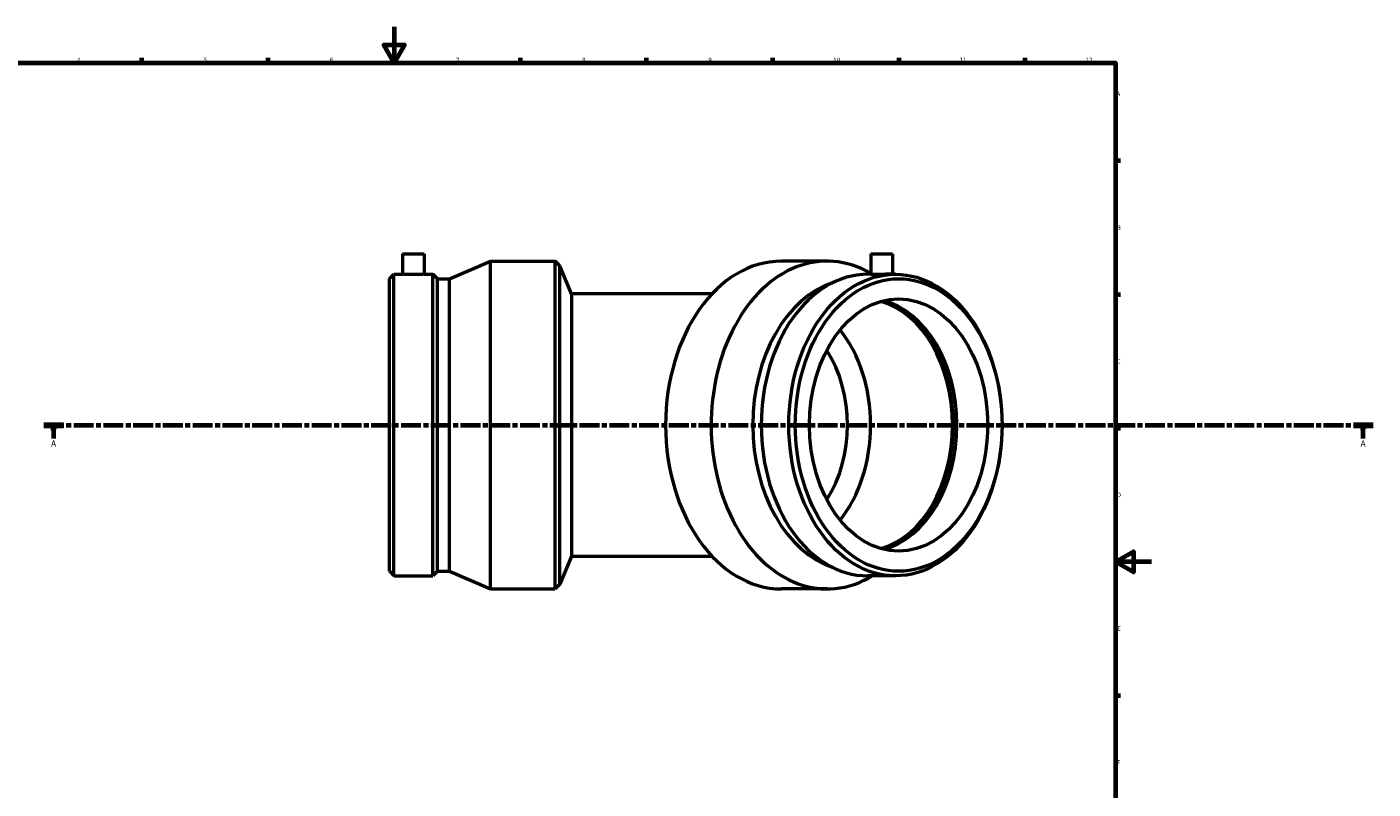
# Model space of a CAD drawing. Header units: millimetres. Extents: x -429 to 1480, y -252 to 1261.
# Tile 4 of 6: x 217 to 964, y 171 to 594. Entities that reach past the tile are written whole.
import ezdxf

# ---------------------------------------------------------------- set-up
doc = ezdxf.new("R2010")
doc.units = ezdxf.units.MM
doc.linetypes.add('CHAIN', pattern=[0.3543, 0.2362, -0.0295, 0.0591, -0.0295])
for name, color, linetype, lineweight in [('Border (ISO)', 7, 'Continuous', 70), ('Section Line (ISO)', 7, 'CHAIN', 70), ('Visible (ISO)', 7, 'Continuous', 50)]:
    doc.layers.add(name, color=color, linetype=linetype, lineweight=lineweight)
doc.styles.add('Label Text (ISO)', font='tahoma.ttf')
doc.styles.add('Note Text (ISO)', font='tahoma.ttf')

# ---------------------------------------------------------------- blocks, each defined once
blk = doc.blocks.new('Borders Default Border')
at = {"layer": 'Border (ISO)'}
for p, q in [((280.33, 574), (280.33, 576.9)), ((350.42, 574), (350.42, 576.9)), ((490.58, 574), (490.58, 576.9)), ((560.67, 574), (560.67, 576.9)), ((630.75, 574), (630.75, 576.9)), ((700.83, 574), (700.83, 576.9)), ((770.92, 574), (770.92, 576.9)), ((821, 519.75), (823.9, 519.75)), ((821, 445.5), (823.9, 445.5)), ((821, 371.25), (823.9, 371.25)), ((821, 222.75), (823.9, 222.75))]:
    blk.add_line(p, q, dxfattribs=at)
at = {"layer": 'Border (ISO)', "flags": 128}
for points in [[(420.5, 594), (420.5, 574), (414.73, 584), (426.27, 584), (420.5, 574)], [(20, 20), (20, 574), (821, 574), (821, 20), (20, 20)], [(841, 297), (821, 297), (831, 302.77), (831, 291.23), (821, 297)]]:
    blk.add_lwpolyline(points, dxfattribs=at)
at = {"layer": 'Border (ISO)', "color": 232, "true_color": 0xca0064, "char_height": 2.5, "attachment_point": 7, "style": 'Note Text (ISO)'}
for s, insert in [('4', (244.42, 574.4)), ('5', (314.64, 574.35)), ('6', (384.66, 574.35)), ('7', (454.77, 574.4)), ('8', (524.81, 574.34)), ('9', (594.88, 574.35)), ('10', (664.29, 574.35)), ('11', (734.37, 574.4)), ('12', (804.46, 574.4)), ('A', (821.59, 555.62)), ('B', (821.89, 481.37)), ('C', (821.73, 407.08)), ('D', (821.73, 332.88)), ('E', (821.94, 258.63)), ('F', (822, 184.38))]:
    blk.add_mtext(s, dxfattribs=dict(at, insert=insert))
blk = doc.blocks.new('2dTransSection0')
at = {"layer": 'Section Line (ISO)', "linetype": 'CHAIN', "ltscale": 46.650017}
blk.add_line((225.95, 372.93), (964.11, 372.93), dxfattribs=at)
at = {"layer": 'Section Line (ISO)', "linetype": 'Continuous', "lineweight": 140}
for p, q in [((225.95, 372.93), (236.88, 372.93)), ((953.18, 372.93), (964.11, 372.93))]:
    blk.add_line(p, q, dxfattribs=at)
at = {"layer": 'Section Line (ISO)', "linetype": 'Continuous'}
for p, q in [((231.41, 372.93), (230.91, 370.43)), ((230.91, 370.43), (231.91, 370.43)), ((231.41, 370.43), (231.41, 372.93)), ((231.91, 370.43), (231.41, 372.93)), ((231.41, 365.52), (231.41, 370.43)), ((958.65, 372.93), (958.15, 370.43)), ((958.15, 370.43), (959.15, 370.43)), ((958.65, 370.43), (958.65, 372.93)), ((959.15, 370.43), (958.65, 372.93)), ((958.65, 365.52), (958.65, 370.43))]:
    blk.add_line(p, q, dxfattribs=at)
at = {"layer": 'Section Line (ISO)', "linetype": 'Continuous', "flags": 128}
for points in [[(231.91, 370.43), (231.41, 372.93), (230.91, 370.43), (231.91, 370.43)], [(959.15, 370.43), (958.65, 372.93), (958.15, 370.43), (959.15, 370.43)]]:
    blk.add_lwpolyline(points, dxfattribs=at)
at = {"layer": 'Section Line (ISO)'}
for points in [[(231.91, 370.43), (231.41, 372.93), (230.91, 370.43), (231.91, 370.43)], [(959.15, 370.43), (958.65, 372.93), (958.15, 370.43), (959.15, 370.43)]]:
    blk.add_solid(points, dxfattribs=at)
at = {"layer": 'Section Line (ISO)', "char_height": 3.5, "attachment_point": 7, "style": 'Label Text (ISO)'}
for insert in [(229.92, 360.93), (957.16, 360.93)]:
    blk.add_mtext('A', dxfattribs=dict(at, insert=insert))

msp = doc.modelspace()

# ---------------------------------------------------------------- linework, layer by layer
at = {"layer": 'Visible (ISO)'}
for p, q in [((425.169, 467.927), (437.169, 467.927)), ((425.169, 467.927), (425.169, 456.647)), ((437.169, 467.927), (437.169, 456.647)), ((451.179, 454.136), (474.05, 463.927)), ((474.05, 281.927), (474.05, 463.927)), ((474.05, 463.927), (509.829, 463.927)), ((509.829, 281.927), (509.829, 463.927)), ((512.494, 461.262), (509.829, 463.927)), ((660.875, 463.927), (635.576, 463.927)), ((685.197, 467.927), (697.197, 467.927)), ((685.197, 467.927), (685.197, 456.54)), ((697.197, 467.927), (697.197, 456.647)), ((417.829, 454.136), (420.34, 456.647)), ((420.34, 289.207), (420.34, 456.647)), ((420.34, 456.647), (425.169, 456.647)), ((437.169, 456.647), (441.997, 456.647)), ((441.997, 289.207), (441.997, 456.647)), ((444.509, 454.136), (441.997, 456.647)), ((512.494, 284.593), (512.494, 461.262)), ((518.929, 445.727), (512.494, 461.262)), ((685.197, 456.647), (683.54, 456.647)), ((698.854, 456.647), (695.439, 456.647)), ((417.829, 291.719), (417.829, 454.136)), ((444.509, 291.719), (444.509, 454.136)), ((444.509, 454.136), (451.179, 454.136)), ((451.179, 291.719), (451.179, 454.136)), ((518.929, 445.727), (518.929, 300.127)), ((596.968, 445.727), (518.929, 445.727)), ((518.929, 300.127), (512.494, 284.593)), ((518.929, 300.127), (596.968, 300.127)), ((417.829, 291.719), (420.34, 289.207)), ((444.509, 291.719), (441.997, 289.207)), ((444.509, 291.719), (451.179, 291.719)), ((451.179, 291.719), (474.05, 281.927)), ((420.34, 289.207), (441.997, 289.207)), ((512.494, 284.593), (509.829, 281.927)), ((698.854, 289.207), (683.54, 289.207)), ((474.05, 281.927), (509.829, 281.927)), ((660.875, 281.927), (635.576, 281.927))]:
    msp.add_line(p, q, dxfattribs=at)
for centre, major_axis, start_param, end_param in [((660.875, 372.927), (0, -91), 2.7539846, 6.6859011), ((635.576, 372.927), (0, -91), 3.1415927, 6.2831853), ((683.54, 372.927), (0, -83.72), 3.1415927, 6.2831853), ((677.048, 372.927), (0, -81.208), 3.3646847, 6.0600932), ((681.047, 372.927), (0, 70), 3.3407226, 6.0840553), ((683.54, 372.927), (0, 70), 3.3150932, 6.1096847), ((681.047, 372.927), (0, 70.749), 3.3801994, 6.0445785), ((635.576, 372.927), (0, -70), 0.717022, 2.4245707), ((629.141, 372.927), (0, -60.9), 0.8231843, 2.3184084)]:
    msp.add_ellipse(centre, major_axis=major_axis, ratio=0.7071068, start_param=start_param, end_param=end_param, dxfattribs=at)
for centre, major_axis in [((698.854, 372.927), (0, -83.72)), ((700.63, 372.927), (0, -81.208)), ((700.63, 372.927), (0, -70))]:
    msp.add_ellipse(centre, major_axis=major_axis, ratio=0.7071068, dxfattribs=at)
for points, knots in [([(437.169, 456.647), (437.169, 456.647), (437.018, 456.636), (436.406, 456.596), (435.944, 456.567), (434.879, 456.513), (434.204, 456.484), (432.726, 456.443), (431.922, 456.432), (430.415, 456.432), (429.611, 456.443), (428.133, 456.484), (427.459, 456.513), (426.393, 456.567), (425.932, 456.596), (425.319, 456.636), (425.169, 456.647), (425.169, 456.647)], [0.9043807, 0.9043807, 0.9043807, 0.9043807, 1.1304758, 1.1304758, 1.3565709, 1.3565709, 1.5826661, 1.5826661, 1.8087614, 1.8087614, 2.0348567, 2.0348567, 2.260952, 2.260952, 2.4870471, 2.4870471, 2.7131421, 2.7131421, 2.7131421, 2.7131421]), ([(686.954, 456.432), (686.421, 456.432), (685.96, 456.443), (685.347, 456.484), (685.197, 456.513), (685.197, 456.54)], [0, 0, 0, 0, 0.22609528, 0.22609528, 0.45219056, 0.45219056, 0.45219056, 0.45219056]), ([(695.439, 456.647), (694.907, 456.647), (694.232, 456.636), (692.753, 456.596), (691.95, 456.567), (690.444, 456.513), (689.64, 456.484), (688.162, 456.443), (687.487, 456.432), (686.954, 456.432)], [2.71314214, 2.71314214, 2.71314214, 2.71314214, 2.93923722, 2.93923722, 3.1653323, 3.1653323, 3.39142758, 3.39142758, 3.61752286, 3.61752286, 3.61752286, 3.61752286])]:
    msp.add_open_spline(points, degree=3, knots=knots, dxfattribs=at)

# ---------------------------------------------------------------- block references
msp.add_blockref('Borders Default Border', (0, 0))
at = {"layer": 'Section Line (ISO)'}
msp.add_blockref('2dTransSection0', (0, 0), dxfattribs=at)

doc.saveas('drawing.dxf')
